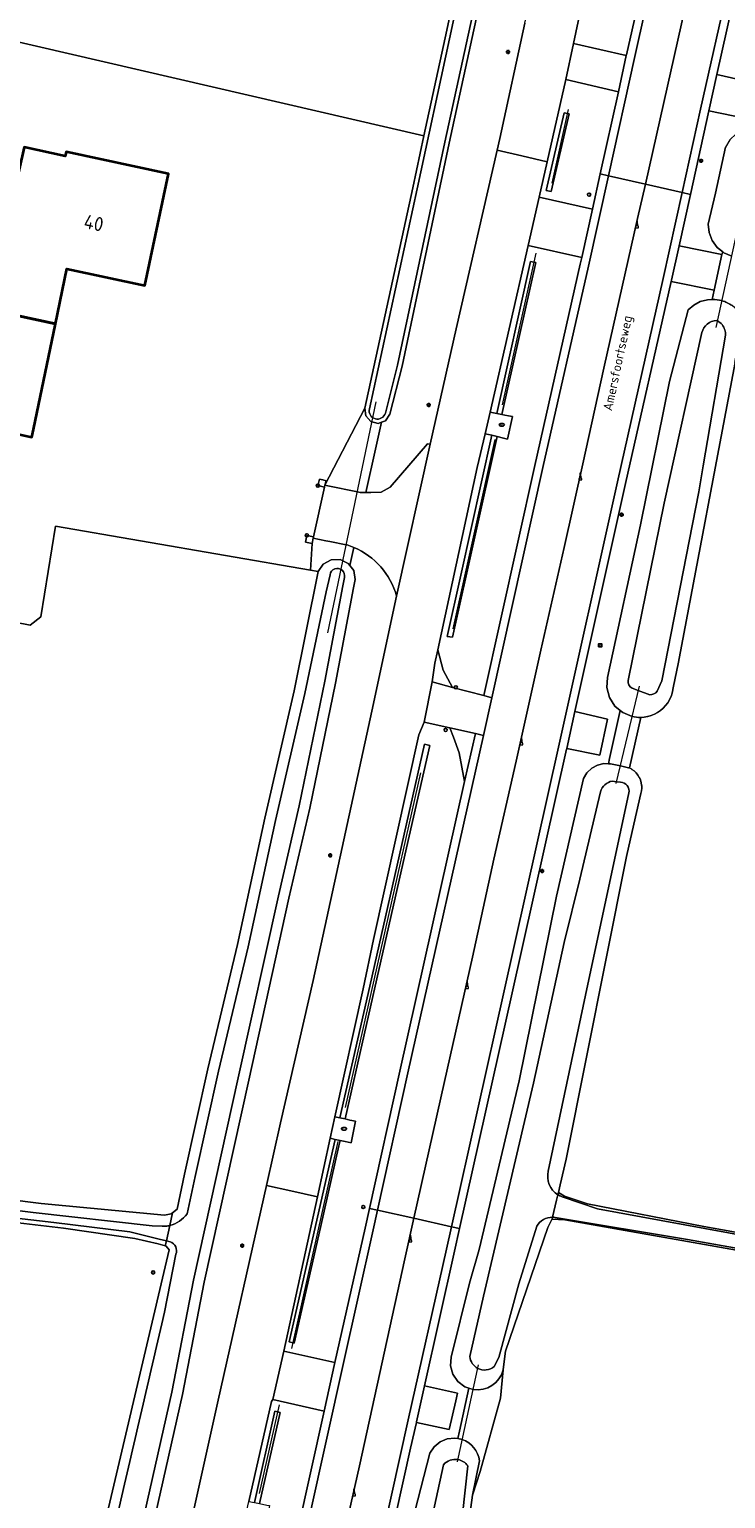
# Model space of a CAD drawing. Header units: metres. Extents: x 149984 to 156489, y 469398 to 478068.
# Tile 85 of 256: x 153676 to 153742, y 470398 to 470538. Entities that reach past the tile are written whole.
import ezdxf
from ezdxf.enums import TextEntityAlignment as Align

# ---------------------------------------------------------------- set-up
doc = ezdxf.new("R2010")
doc.units = ezdxf.units.M
doc.header["$LTSCALE"] = 0.75
for name, color, linetype, lineweight in [('B-WE-GR-GRAS-GV', 252, 'Continuous', 13), ('B-WE-GR-GROENVOORZIENING-GV', 252, 'Continuous', 18), ('B-WE-GR-HAAG-G', 252, 'GR-HAAG1-SO', 13), ('B-WE-IE-MEUBILAIR-S', 252, 'Continuous', 25), ('B-WE-IE-MEUBILAIR_WEGMEUBILAIR-S', 252, 'Continuous', 25), ('B-WE-IE-TERREINAFSCHEIDING_KUNSTMATIG_MUUR-GV', 252, 'Continuous', 18), ('B-WE-KW-KUNSTWERK_DUIKER-G', 6, 'Continuous', 18), ('B-WE-OG-BEBOUWING-GV', 6, 'Continuous', 35), ('B-WE-OG-BEBOUWING-T18', 1, 'Continuous', 18), ('B-WE-OG-TERREIN_ERF-GV', 252, 'Continuous', 18), ('B-WE-OG-TERREIN_OEVER-GV', 252, 'Continuous', 18), ('B-WE-OG-TOPOGRAFIE-T18', 7, 'Continuous', 18), ('B-WE-OG-WATER-GV', 252, 'Continuous', 18), ('B-WE-OG-WATER_SLOOT-GV', 252, 'Continuous', 18), ('B-WE-VH-GESLOTENVERHARDING-GV', 252, 'Continuous', 18), ('B-WE-VH-HALFVERHARDING-GV', 252, 'Continuous', 18), ('B-WE-VH-HALFVERHARDING_GRIND-GV', 252, 'Continuous', 18), ('B-WE-VH-OPENVERHARDING-GV', 252, 'Continuous', 18)]:
    doc.layers.add(name, color=color, linetype=linetype, lineweight=lineweight)
doc.styles.add('NLCS-ISO', font='NLCS-ISO.ttf')
doc.styles.add('NLCS-ISO-M500-T18', font='NLCS-ISO.ttf', dxfattribs={"height": 0.9})
doc.styles.add('NLCS-ISO-M750-T18', font='NLCS-ISO.ttf', dxfattribs={"height": 1.35})
doc.linetypes.add('GR-HAAG1-SO', pattern='A,6,[176,NLCS.SHX,S=0.125,R=0,X=0,Y=0],-2', length=8)

# ---------------------------------------------------------------- blocks, each defined once
blk = doc.blocks.new('SIE-MEUBILAIR_BORD_WEGWIJZER-SO')
blk.add_lwpolyline([(-0.75, -0.75), (0.75, -0.75), (0.75, 0.75), (-0.75, 0.75)], close=True)
at = {"style": 'NLCS-ISO'}
blk.add_text('ww', height=0.75, dxfattribs=at).set_placement((0, 0.125), align=Align.MIDDLE_CENTER)
blk = doc.blocks.new('SIE-MEUBILAIR_PAAL_LICHTMAST-SO')
for points in [[(-0.62, 0), (-1, 0)], [(-0.71, 0.71), (-0.44, 0.44)], [(0, 1), (0, 0.62)], [(0.44, 0.44), (0.71, 0.71)], [(1, 0), (0.62, 0)], [(-0.71, -0.71), (-0.44, -0.44)], [(0, -0.62), (0, -1)], [(0.44, -0.44), (0.71, -0.71)]]:
    blk.add_lwpolyline(points)
blk.add_circle((0, 0), 0.5)
blk = doc.blocks.new('SIE-MEUBILAIR_PAAL-SO')
blk.add_circle((0, 0), 0.75)
blk = doc.blocks.new('SIE-MEUBILAIR_PAAL_GRENSMARKERING-SO')
blk.add_circle((0, 0), 0.75)
at = {"style": 'NLCS-ISO'}
blk.add_text('gr', height=0.75, dxfattribs=at).set_placement((0, 0.17), align=Align.MIDDLE_CENTER)
blk = doc.blocks.new('SIE-MEUBILAIR_PAAL_VERKEERSBORD-SO')
blk.add_circle((0, 0), 0.75)
at = {"style": 'NLCS-ISO'}
blk.add_text('vb', height=0.75, dxfattribs=at).set_placement((0, 0.07), align=Align.MIDDLE_CENTER)
blk = doc.blocks.new('SIE-MEUBILAIR_PAAL_HECTOMETER-SO')
blk.add_circle((0, 0), 0.75)
at = {"style": 'NLCS-ISO'}
blk.add_text('hm', height=0.75, dxfattribs=at).set_placement((0.16, 0.07), align=Align.MIDDLE_CENTER)
blk = doc.blocks.new('SIE-MEUBILAIR_PUT_KOLK-SO')
blk.add_ellipse((0, 0), major_axis=(1.25, 0), ratio=0.54)
at = {"style": 'NLCS-ISO'}
blk.add_text('klk', height=0.75, dxfattribs=at).set_placement((0.03, 0), align=Align.MIDDLE_CENTER)
blk = doc.blocks.new('SIE-WEG_GELEIDECONSTRUCTIE-SO')
at = {"color": 0, "linetype": 'ByBlock', "lineweight": 18}
blk.add_lwpolyline([(0.4, -0.87), (0.2, 1.59), (-0.2, 1.59), (-0.4, -0.87), (-0.65, -0.87), (-0.65, -1.59), (0.65, -1.59), (0.65, -0.87)], close=True, dxfattribs=at)

msp = doc.modelspace()

# ---------------------------------------------------------------- linework, layer by layer
at = {"layer": 'B-WE-GR-GRAS-GV', "flags": 128}
for points in [[(153499.477, 470516.877), (153502.708, 470516.005), (153523.423, 470513.753), (153600.591, 470504.229), (153606.098, 470503.911), (153608.288, 470503.641), (153609.182, 470503.256), (153609.244, 470503.161), (153615.334, 470502.409), (153616.459, 470508.082), (153607.468, 470513.876), (153608.026, 470519.792), (153609.254, 470522.694), (153618.595, 470521.506), (153619.13, 470525.382), (153622.277, 470548.19), (153622.425, 470549.26), (153713.645, 470528.087), (153715.662, 470537.45), (153717.92, 470548.015), (153719.198, 470554.679), (153714.049, 470555.853), (153714.536, 470558.23), (153714.721, 470559.133)], [(153743.362, 470506.417), (153737.904, 470477.605), (153737.458, 470475.481), (153737.421, 470475.151), (153737.42, 470475.144), (153737.347, 470474.819), (153737.346, 470474.813), (153737.343, 470474.805), (153737.237, 470474.493), (153737.237, 470474.492), (153737.236, 470474.491), (153737.101, 470474.197), (153737.095, 470474.184), (153737.086, 470474.169), (153736.92, 470473.893), (153736.719, 470473.627), (153736.716, 470473.622), (153736.489, 470473.379), (153736.484, 470473.374), (153736.479, 470473.37), (153736.237, 470473.16), (153736.228, 470473.153), (153736.22, 470473.148), (153735.954, 470472.964), (153735.949, 470472.96), (153735.945, 470472.958), (153735.651, 470472.798), (153735.337, 470472.668), (153735.024, 470472.576), (153735.012, 470472.572), (153735.002, 470472.57), (153734.68, 470472.512), (153734.677, 470472.512), (153734.34, 470472.487), (153733.272, 470467.665), (153733.497, 470467.539), (153733.504, 470467.535), (153733.51, 470467.53), (153733.717, 470467.376), (153733.908, 470467.192), (153733.909, 470467.191), (153733.91, 470467.19), (153734.074, 470466.983), (153734.208, 470466.762), (153734.212, 470466.756), (153734.257, 470466.661), (153734.269, 470466.636), (153734.276, 470466.619), (153734.318, 470466.515), (153734.319, 470466.512), (153734.32, 470466.509), (153734.393, 470466.257), (153734.433, 470465.999), (153734.434, 470465.994), (153734.434, 470465.99), (153734.441, 470465.73), (153734.441, 470465.728), (153734.413, 470465.464), (153734.352, 470465.205), (153733.523, 470461.58), (153732.976, 470459.189), (153727.231, 470430.261), (153726.651, 470427.81), (153726.481, 470427.091), (153727.075, 470426.735), (153729.254, 470426.008), (153740.362, 470423.82), (153775.802, 470417.486)], [(153661.68, 470427.979), (153677.088, 470426.034), (153688.875, 470424.922), (153689.513, 470425.029), (153689.633, 470425.133), (153690.061, 470425.502), (153690.777, 470428.843), (153693.007, 470438.905), (153695.831, 470450.784), (153698.432, 470462.862), (153701.254, 470475.019), (153703.542, 470486.434), (153702.811, 470486.56), (153678.442, 470490.779), (153677.047, 470482.121), (153676.048, 470481.314), (153623.22, 470491.658), (153620.621, 470488.545), (153610.161, 470434.931), (153610.586, 470433.785)], [(153650.686, 470372.738), (153674.726, 470369.765), (153674.927, 470369.827), (153676.314, 470370.253), (153677.248, 470370.357), (153679.767, 470380.941), (153689.311, 470421.615), (153689.009, 470421.956), (153688.935, 470421.978), (153688.258, 470422.177), (153686.04, 470422.691), (153679.205, 470423.66), (153669.995, 470424.762), (153661.977, 470425.764), (153661.409, 470425.702)], [(153950.314, 470385.62), (153841.708, 470404.188), (153727.1, 470424.48), (153725.873, 470424.523), (153725.865, 470424.488), (153725.458, 470423.724), (153721.422, 470411.919), (153721.265, 470410.685), (153721.212, 470410.113), (153720.961, 470407.413), (153719, 470400.416), (153718.282, 470398.136), (153717.723, 470394.173)]]:
    msp.add_lwpolyline(points, dxfattribs=at)
at = {"layer": 'B-WE-GR-GROENVOORZIENING-GV', "flags": 128}
for points in [[(153713.968, 470498.637), (153714.235, 470498.62), (153716.727, 470509.629), (153720.635, 470526.703), (153720.896, 470527.841), (153723.283, 470538.87), (153724.535, 470544.69), (153726.366, 470552.822), (153727.336, 470556.927), (153728.023, 470559.832), (153727.826, 470561.751), (153726.751, 470565.371), (153726.269, 470566.621), (153725.771, 470567.912), (153724.86, 470569.771), (153723.605, 470572.332), (153722.273, 470574.312), (153721.542, 470575.398), (153717.383, 470581.058), (153715.377, 470583.981)], [(153719.803, 470544.677), (153716.047, 470527.38), (153711.547, 470506.076), (153710.372, 470501.471), (153709.964, 470500.853), (153709.574, 470500.702), (153709.007, 470498.129), (153708.095, 470493.99), (153708.554, 470493.984), (153709.556, 470494.038), (153710.418, 470494.504), (153713.968, 470498.637)], [(153729.269, 470543.269), (153727.922, 470536.925), (153732.969, 470535.762), (153732.987, 470535.844), (153734.987, 470544.725)], [(153743.59, 470542.8), (153741.619, 470533.947), (153745.127, 470533.15), (153744.402, 470529.733), (153740.847, 470530.48), (153739.084, 470522.488), (153738.001, 470517.581), (153742.098, 470516.754), (153742.172, 470516.986), (153741.639, 470517.407), (153741.156, 470518.071), (153740.868, 470518.841), (153740.798, 470519.659), (153741.495, 470522.602), (153742.449, 470527.007)], [(153743.041, 470516.58), (153742.284, 470516.898), (153742.172, 470516.986), (153742.098, 470516.754), (153741.349, 470513.338), (153741.165, 470512.446), (153741.41, 470512.457), (153742.103, 470512.334)], [(153712.471, 470395.486), (153714.218, 470402.154), (153714.618, 470402.769), (153715.179, 470403.241), (153715.854, 470403.527), (153716.584, 470403.604), (153716.868, 470403.55), (153717.024, 470404.257), (153717.943, 470408.379), (153717.547, 470408.509), (153716.879, 470409.011), (153716.407, 470409.702), (153716.183, 470410.507), (153716.23, 470411.342), (153717.98, 470418.425), (153718.912, 470421.643), (153722.748, 470437.758), (153726.309, 470455.411), (153728.867, 470466.658), (153729.202, 470467.195), (153729.664, 470467.629), (153730.221, 470467.93), (153730.836, 470468.079), (153731.259, 470468.069), (153731.367, 470468.557), (153732.386, 470473.149), (153731.876, 470473.578), (153731.356, 470474.4), (153731.108, 470475.34), (153731.155, 470476.312), (153734.317, 470490.915), (153737.085, 470504.603), (153738.874, 470511.45), (153739.407, 470511.909), (153740.029, 470512.239), (153740.707, 470512.425), (153741.165, 470512.446), (153741.349, 470513.338), (153737.247, 470514.164), (153732.894, 470494.841), (153728.063, 470473.053), (153731.169, 470472.324), (153730.441, 470468.875), (153727.282, 470469.531), (153727.268, 470469.468), (153722.08, 470446.176), (153717.048, 470423.638), (153716.567, 470421.483), (153713.692, 470408.608), (153716.848, 470407.903), (153716.68, 470407.16), (153716.046, 470404.437), (153712.917, 470405.109), (153712.366, 470402.642), (153708.831, 470386.653)], [(153706.946, 470488.742), (153706.559, 470487.02), (153706.929, 470486.526), (153707.072, 470485.677), (153706.924, 470484.885), (153705.183, 470475.771), (153702.729, 470463.811), (153700.752, 470455.223), (153696.919, 470437.805), (153692.66, 470418.494), (153690.586, 470407.785), (153686.88, 470391.349)], [(153690.353, 470390.89), (153693.975, 470407.232), (153698.595, 470427.758), (153699.942, 470433.741), (153703.054, 470447.332), (153705.844, 470460.049), (153708.676, 470473.091), (153711.034, 470484.093)], [(153733.519, 470472.578), (153732.62, 470472.951), (153732.386, 470473.149), (153731.367, 470468.557), (153731.259, 470468.069), (153731.469, 470468.065), (153732.397, 470467.859), (153733.19, 470467.683), (153733.272, 470467.665), (153734.34, 470472.487)], [(153718.939, 470401.441), (153718.282, 470398.136), (153719, 470400.416), (153720.961, 470407.413), (153721.212, 470410.113)], [(153718.341, 470408.248), (153717.943, 470408.379), (153717.024, 470404.257), (153716.868, 470403.55)], [(153716.868, 470403.55), (153717.304, 470403.465)]]:
    msp.add_lwpolyline(points, dxfattribs=at)
for points in [[(153727.187, 470533.477), (153725.402, 470525.612), (153724.632, 470522.22), (153729.727, 470521.062), (153730.474, 470524.45), (153732.206, 470532.302)], [(153725.312, 470522.865), (153725.8, 470522.753), (153727.511, 470530.188), (153727.023, 470530.3)], [(153727.511, 470530.188), (153725.8, 470522.753), (153725.312, 470522.865), (153727.023, 470530.3)], [(153721.087, 470501.448), (153721.362, 470501.394), (153721.705, 470501.327), (153722.086, 470501.252), (153721.621, 470499.101), (153721.223, 470499.197), (153720.619, 470499.342), (153716.356, 470480.153), (153715.858, 470480.217), (153717.161, 470486.08), (153720.133, 470499.459), (153719.489, 470499.613), (153718.739, 470496.395), (153714.954, 470478.959), (153715.477, 470477.009), (153716.383, 470475.367), (153719.355, 470474.58), (153724.224, 470496.562), (153728.567, 470515.805), (153728.709, 470516.45), (153723.6, 470517.601), (153719.968, 470501.668), (153720.596, 470501.544), (153723.827, 470516.084), (153724.315, 470515.976)], [(153721.087, 470501.448), (153724.315, 470515.976), (153723.827, 470516.084), (153720.596, 470501.544)], [(153709.574, 470500.702), (153709.273, 470500.585), (153708.555, 470500.767), (153708.075, 470501.33), (153708.009, 470502.068), (153704.189, 470494.699), (153704.472, 470494.64), (153707.279, 470494.053), (153707.544, 470493.998), (153708.095, 470493.99), (153709.007, 470498.129)], [(153715.858, 470480.217), (153716.356, 470480.153), (153720.619, 470499.342), (153720.133, 470499.459), (153717.161, 470486.08)], [(153706.412, 470487.215), (153706.559, 470487.02), (153706.946, 470488.742), (153706.299, 470488.981), (153706.219, 470488.997), (153704.648, 470489.309), (153704.258, 470489.386), (153703.076, 470489.621), (153702.956, 470489.116), (153702.811, 470486.56), (153703.542, 470486.434), (153704.021, 470487.15), (153704.775, 470487.566), (153705.636, 470487.59)], [(153703.465, 470426.671), (153700.247, 470411.927), (153705.142, 470410.822), (153708.013, 470423.671), (153708.43, 470425.562), (153711.325, 470438.681), (153717.522, 470466.353), (153717.005, 470469.099), (153716.455, 470470.605), (153716.101, 470471.49), (153713.652, 470472.038), (153713.139, 470470.839), (153708.811, 470451.257), (153707.839, 470446.559), (153705.141, 470434.325), (153705.618, 470434.219), (153708.469, 470446.808), (153713.704, 470469.922), (153714.192, 470469.812), (153711.661, 470458.638), (153709.14, 470447.506), (153706.106, 470434.111), (153706.569, 470434.008), (153707.102, 470433.89), (153706.685, 470431.816), (153706.102, 470431.947), (153705.64, 470432.051), (153705.639, 470432.051), (153705.526, 470431.551), (153703.758, 470423.743), (153701.255, 470412.692), (153700.767, 470412.802), (153705.152, 470432.161), (153704.686, 470432.266)], [(153705.618, 470434.219), (153706.106, 470434.111), (153709.14, 470447.506), (153711.661, 470458.638), (153714.192, 470469.812), (153713.704, 470469.922), (153708.469, 470446.808)], [(153705.152, 470432.161), (153700.767, 470412.802), (153701.255, 470412.692), (153703.758, 470423.743), (153705.526, 470431.551), (153705.639, 470432.051)], [(153695.265, 470390.27), (153700.315, 470389.073), (153704.112, 470406.182), (153699.217, 470407.299), (153699.08, 470407.113), (153696.904, 470397.548), (153697.452, 470397.439), (153699.407, 470406.162), (153699.895, 470406.052), (153697.942, 470397.341), (153698.628, 470397.205), (153698.902, 470397.15), (153698.477, 470395.046), (153698.158, 470395.111), (153697.473, 470395.251), (153697.446, 470395.128), (153696.725, 470391.914), (153696.238, 470392.024), (153696.983, 470395.351), (153696.435, 470395.463)], [(153697.452, 470397.439), (153697.942, 470397.341), (153699.895, 470406.052), (153699.407, 470406.162)]]:
    msp.add_lwpolyline(points, close=True, dxfattribs=at)
at = {"layer": 'B-WE-GR-GROENVOORZIENING-GV'}
for points in [[(153742.103, 470512.334, -0.086152), (153743.076, 470511.854)], [(153711.034, 470484.093, 0.2276473), (153706.946, 470488.742)], [(153734.34, 470472.487, -0.0644389), (153733.519, 470472.578)], [(153721.212, 470410.113, -0.3821588), (153718.341, 470408.248)], [(153717.304, 470403.465, -0.2828919), (153718.939, 470401.441)]]:
    msp.add_lwpolyline(points, format="xyb", dxfattribs=at)
at = {"layer": 'B-WE-GR-HAAG-G', "flags": 128}
for points in [[(153727.418, 470530.611), (153725.843, 470523.574)], [(153724.342, 470516.882), (153721.119, 470502.363)], [(153720.415, 470499.058), (153716.41, 470480.96)], [(153713.304, 470467.212), (153706.125, 470435.216)], [(153705.408, 470431.946), (153700.998, 470412.159)], [(153699.824, 470406.772), (153697.889, 470398.292)]]:
    msp.add_lwpolyline(points, dxfattribs=at)
at = {"layer": 'B-WE-IE-TERREINAFSCHEIDING_KUNSTMATIG_MUUR-GV', "flags": 128}
for points in [[(153703.504, 470494.654), (153704.146, 470494.493), (153704.189, 470494.699), (153704.291, 470495.116), (153703.981, 470495.194), (153703.66, 470495.275), (153703.534, 470494.77)], [(153703.076, 470489.621), (153703.083, 470489.753), (153702.462, 470489.899), (153702.328, 470489.259), (153702.956, 470489.116)]]:
    msp.add_lwpolyline(points, close=True, dxfattribs=at)
at = {"layer": 'B-WE-KW-KUNSTWERK_DUIKER-G', "flags": 128}
for points in [[(153741.534, 470509.759), (153743.625, 470519.224)], [(153704.455, 470480.584), (153709.084, 470502.666)], [(153731.995, 470466.17), (153734.211, 470475.485)], [(153716.841, 470401.332), (153718.852, 470410.602)]]:
    msp.add_lwpolyline(points, dxfattribs=at)
at = {"layer": 'B-WE-OG-BEBOUWING-GV', "flags": 128}
for points in [[(153673.905, 470520.035), (153672.917, 470515.648), (153671.98, 470515.859), (153671.042, 470511.695), (153678.453, 470510.118), (153679.549, 470515.367), (153686.982, 470513.782), (153689.255, 470524.442), (153679.48, 470526.551), (153679.389, 470526.13), (153675.476, 470527.011)], [(153678.453, 470510.118), (153671.042, 470511.695), (153654.972, 470515.115), (153652.682, 470504.356), (153672.859, 470500), (153676.189, 470499.281), (153676.339, 470500)]]:
    msp.add_lwpolyline(points, close=True, dxfattribs=at)
at = {"layer": 'B-WE-OG-TERREIN_ERF-GV', "flags": 128}
msp.add_lwpolyline([(153623.22, 470491.658), (153676.048, 470481.314), (153677.047, 470482.121), (153678.442, 470490.779), (153702.811, 470486.56), (153702.956, 470489.116), (153702.328, 470489.259), (153702.462, 470489.899), (153703.083, 470489.753), (153704.146, 470494.493), (153703.504, 470494.654), (153703.534, 470494.77), (153703.66, 470495.275), (153703.981, 470495.194), (153704.291, 470495.116), (153704.189, 470494.699), (153708.009, 470502.068), (153712.573, 470523.116), (153713.645, 470528.087), (153622.425, 470549.26)], dxfattribs=at)
msp.add_lwpolyline([(153678.453, 470510.118), (153676.339, 470500), (153676.189, 470499.281), (153672.859, 470500), (153652.682, 470504.356), (153654.972, 470515.115), (153671.042, 470511.695), (153671.98, 470515.859), (153672.917, 470515.648), (153673.905, 470520.035), (153675.476, 470527.011), (153679.389, 470526.13), (153679.48, 470526.551), (153689.255, 470524.442), (153686.982, 470513.782), (153679.549, 470515.367)], close=True, dxfattribs=at)
at = {"layer": 'B-WE-OG-TERREIN_OEVER-GV', "flags": 128}
for points in [[(153711.115, 470562.532), (153717.46, 470561.624), (153722.498, 470560.46), (153722.695, 470560.143), (153719.384, 470544.768), (153715.628, 470527.47), (153711.128, 470506.165), (153709.958, 470501.583)], [(153717.92, 470548.015), (153715.662, 470537.45), (153713.645, 470528.087), (153712.573, 470523.116), (153708.009, 470502.068), (153708.075, 470501.33), (153708.555, 470500.767), (153709.273, 470500.585), (153709.574, 470500.702), (153709.964, 470500.853), (153710.372, 470501.471), (153711.547, 470506.076), (153716.047, 470527.38), (153719.803, 470544.677)], [(153708.427, 470501.976), (153712.992, 470523.025), (153716.081, 470537.36), (153718.34, 470547.93)], [(153745.79, 470528.67), (153744.982, 470528.766), (153744.762, 470528.728), (153744.181, 470528.628), (153743.453, 470528.265), (153742.859, 470527.709), (153742.449, 470527.007), (153741.495, 470522.602), (153740.798, 470519.659), (153740.868, 470518.841), (153741.156, 470518.071), (153741.639, 470517.407), (153742.172, 470516.986), (153742.284, 470516.898), (153743.041, 470516.58)], [(153742.103, 470512.334), (153741.41, 470512.457), (153741.165, 470512.446), (153740.707, 470512.425), (153740.029, 470512.239), (153739.407, 470511.909), (153738.874, 470511.45), (153737.085, 470504.603), (153734.317, 470490.915), (153731.155, 470476.312), (153731.108, 470475.34), (153731.356, 470474.4), (153731.876, 470473.578), (153732.386, 470473.149), (153732.62, 470472.951), (153733.519, 470472.578)], [(153737.347, 470474.819), (153737.42, 470475.144), (153737.421, 470475.151), (153737.458, 470475.481), (153737.904, 470477.605), (153743.362, 470506.417), (153743.334, 470506.405), (153744.081, 470510.638), (153743.931, 470510.919), (153743.753, 470511.184), (153743.655, 470511.309), (153743.647, 470511.318), (153743.55, 470511.429), (153743.324, 470511.654), (153743.076, 470511.854)], [(153741.607, 470510.43), (153741.675, 470510.396)], [(153733.142, 470476.034), (153736.586, 470492.977), (153740.195, 470509.273)], [(153742.447, 470509.042), (153740.307, 470496.532), (153739.884, 470494.061), (153739.283, 470490.973), (153736.365, 470475.993), (153735.928, 470474.989)], [(153686.88, 470391.349), (153690.586, 470407.785), (153692.66, 470418.494), (153696.919, 470437.805), (153700.752, 470455.223), (153702.729, 470463.811), (153705.183, 470475.771), (153706.924, 470484.885), (153707.072, 470485.677), (153706.929, 470486.526), (153706.559, 470487.02), (153706.412, 470487.215), (153705.636, 470487.59), (153704.775, 470487.566), (153704.021, 470487.15), (153703.542, 470486.434), (153701.254, 470475.019), (153698.432, 470462.862), (153695.831, 470450.784), (153693.007, 470438.905), (153690.777, 470428.843), (153690.061, 470425.502), (153689.633, 470425.133), (153689.366, 470423.926)], [(153706.051, 470485.884), (153705.9, 470485.079), (153704.161, 470475.973), (153701.711, 470464.033), (153699.735, 470455.452), (153695.902, 470438.029), (153691.64, 470418.705), (153689.566, 470407.999), (153685.863, 470391.574)], [(153691.025, 470425.03), (153691.795, 470428.621), (153694.023, 470438.672), (153696.847, 470450.554), (153699.449, 470462.634), (153702.272, 470474.795), (153704.29, 470484.497), (153704.675, 470486.129)], [(153735.218, 470474.658), (153734.113, 470475.072), (153733.53, 470475.29)], [(153734.34, 470472.487), (153734.677, 470472.512), (153734.68, 470472.512), (153735.002, 470472.57), (153735.012, 470472.572), (153735.024, 470472.576), (153735.337, 470472.668), (153735.651, 470472.798), (153735.945, 470472.958), (153735.949, 470472.96), (153735.954, 470472.964), (153736.22, 470473.148), (153736.228, 470473.153), (153736.237, 470473.16), (153736.479, 470473.37), (153736.484, 470473.374), (153736.489, 470473.379), (153736.716, 470473.622), (153736.719, 470473.627), (153736.92, 470473.893), (153737.086, 470474.169), (153737.095, 470474.184), (153737.101, 470474.197), (153737.236, 470474.491), (153737.237, 470474.492), (153737.237, 470474.493), (153737.343, 470474.805), (153737.346, 470474.813), (153737.347, 470474.819)], [(153726.428, 470426.867), (153726.481, 470427.091), (153726.651, 470427.81), (153727.231, 470430.261), (153732.976, 470459.189), (153733.523, 470461.58), (153734.352, 470465.205), (153734.413, 470465.464), (153734.441, 470465.728), (153734.441, 470465.73), (153734.434, 470465.99), (153734.434, 470465.994), (153734.433, 470465.999), (153734.393, 470466.257), (153734.32, 470466.509), (153734.319, 470466.512), (153734.318, 470466.515), (153734.276, 470466.619), (153734.269, 470466.636), (153734.257, 470466.661), (153734.212, 470466.756), (153734.208, 470466.762), (153734.074, 470466.983), (153733.91, 470467.19), (153733.909, 470467.191), (153733.908, 470467.192), (153733.717, 470467.376), (153733.51, 470467.53), (153733.504, 470467.535), (153733.497, 470467.539), (153733.272, 470467.665), (153733.19, 470467.683), (153732.397, 470467.859), (153731.469, 470468.065), (153731.259, 470468.069), (153730.836, 470468.079), (153730.221, 470467.93), (153729.664, 470467.629), (153729.202, 470467.195), (153728.867, 470466.658)], [(153728.867, 470466.658), (153726.309, 470455.411), (153722.748, 470437.758), (153718.912, 470421.643), (153717.98, 470418.425), (153716.23, 470411.342), (153716.183, 470410.507), (153716.407, 470409.702), (153716.879, 470409.011), (153717.547, 470408.509), (153717.943, 470408.379), (153718.341, 470408.248)], [(153731.642, 470466.398), (153732.037, 470466.346), (153732.413, 470466.296)], [(153718.022, 470411.39), (153719.344, 470417.174), (153724.093, 470437.518), (153727.036, 470450.988), (153728.515, 470457.036), (153730.505, 470465.378)], [(153733.221, 470465.272), (153729.085, 470445.952), (153725.518, 470429.118)], [(153689.366, 470423.926), (153689.633, 470425.133), (153689.513, 470425.029), (153688.875, 470424.922), (153677.088, 470426.034), (153661.68, 470427.979)], [(153662.422, 470426.899), (153676.321, 470425.183), (153687.69, 470423.888), (153688.637, 470423.862), (153688.984, 470423.852)], [(153805.75, 470412.038), (153791.191, 470414.983), (153783.281, 470416.582), (153775.802, 470417.486), (153740.362, 470423.82), (153729.254, 470426.008), (153727.075, 470426.735), (153726.481, 470427.091), (153726.428, 470426.867)], [(153661.977, 470425.764), (153669.995, 470424.762), (153679.205, 470423.66), (153686.04, 470422.691), (153688.258, 470422.177), (153688.935, 470421.978), (153689.039, 470422.449), (153688.358, 470422.621), (153685.556, 470423.328), (153678.28, 470424.204), (153664.836, 470425.779), (153662.224, 470426.095)], [(153726.834, 470426.674), (153730.226, 470425.531), (153748.818, 470422.113), (153767.337, 470418.949), (153786.409, 470415.576), (153804.124, 470412.217), (153809.903, 470411.313), (153811.052, 470411.112), (153824.432, 470408.84), (153838.738, 470406.147), (153908.081, 470393.777)], [(153721.212, 470410.113), (153721.265, 470410.685), (153721.422, 470411.919), (153725.458, 470423.724), (153725.865, 470424.488), (153725.873, 470424.523), (153725.919, 470424.717)], [(153725.919, 470424.717), (153725.873, 470424.523), (153727.1, 470424.48), (153841.708, 470404.188), (153950.314, 470385.62), (154024.409, 470373.069), (154139.503, 470352.431), (154267.032, 470329.809), (154398.001, 470307.452), (154417.051, 470304.542), (154417.093, 470304.624)], [(153884.632, 470396.935), (153870.947, 470399.57), (153856.361, 470402.175), (153848.179, 470403.48), (153840.904, 470404.726), (153828.811, 470406.863), (153822.645, 470407.974), (153818.932, 470408.428), (153805.212, 470410.838), (153791.278, 470413.412), (153776.573, 470416.105), (153763.714, 470418.402), (153751.189, 470420.387), (153738.804, 470422.599), (153726.166, 470424.696)], [(153724.412, 470423.859), (153722.696, 470418.365), (153720.799, 470411.293), (153720.346, 470410.448)], [(153689.392, 470422.36), (153689.039, 470422.449), (153688.935, 470421.978), (153689.009, 470421.956), (153689.311, 470421.615), (153679.767, 470380.941), (153677.248, 470370.357), (153676.314, 470370.253)], [(153688.854, 470415.637), (153689.952, 470421.182)], [(153717.304, 470403.465), (153716.868, 470403.55), (153716.584, 470403.604), (153715.854, 470403.527), (153715.179, 470403.241), (153714.618, 470402.769), (153714.218, 470402.154), (153712.471, 470395.486), (153711.17, 470388.726), (153711.217, 470388.107), (153711.667, 470386.981), (153712.711, 470386.078), (153712.99, 470386.011), (153713.09, 470385.987), (153714.618, 470385.619), (153715.479, 470387.028), (153715.917, 470387.744), (153716.208, 470388.22), (153716.162, 470388.231)], [(153712.637, 470388.953), (153712.685, 470389.593), (153714.269, 470395.338), (153715.512, 470401.058)], [(153717.84, 470400.944), (153716.77, 470391.367)], [(153717.292, 470389.995), (153717.358, 470390.103), (153717.656, 470390.59), (153717.849, 470390.905), (153717.648, 470390.956), (153717.723, 470394.173), (153718.282, 470398.136), (153718.939, 470401.441)]]:
    msp.add_lwpolyline(points, dxfattribs=at)
at = {"layer": 'B-WE-OG-TERREIN_OEVER-GV'}
for points in [[(153743.076, 470511.854, 0.086152), (153742.103, 470512.334)], [(153740.195, 470509.273, -0.3515511), (153741.607, 470510.43)], [(153741.675, 470510.396, -0.1930884), (153742.377, 470509.549)], [(153742.377, 470509.549, -0.0870325), (153742.447, 470509.042)], [(153709.958, 470501.583, -0.9717809), (153708.427, 470501.976)], [(153704.675, 470486.129, -1.0490793), (153706.051, 470485.884)], [(153733.53, 470475.29, -0.3166121), (153733.142, 470476.034)], [(153735.928, 470474.989, -0.2295828), (153735.218, 470474.658)], [(153733.519, 470472.578, 0.0644389), (153734.34, 470472.487)], [(153730.505, 470465.378, -0.3008758), (153731.642, 470466.398)], [(153732.413, 470466.296, -0.4628832), (153733.221, 470465.272)], [(153725.518, 470429.118, 0.328102), (153726.428, 470426.867)], [(153726.428, 470426.867, 0.0557589), (153726.834, 470426.674)], [(153689.366, 470423.926, 0.1668375), (153691.025, 470425.03)], [(153725.919, 470424.717, 0.2730829), (153724.412, 470423.859)], [(153726.166, 470424.696, 0.0365175), (153725.919, 470424.717)], [(153688.984, 470423.852, 0.031255), (153689.366, 470423.926)], [(153689.952, 470421.182, 0.4369472), (153689.392, 470422.36)], [(153684.786, 470398.088, 0.0013276), (153688.854, 470415.637)], [(153718.779, 470410.263, -0.2559732), (153718.022, 470411.39)], [(153718.341, 470408.248, 0.3821588), (153721.212, 470410.113)], [(153720.346, 470410.448, -0.305713), (153718.779, 470410.263)], [(153718.939, 470401.441, 0.2828919), (153717.304, 470403.465)], [(153715.512, 470401.058, -0.2611755), (153716.887, 470401.543)], [(153716.887, 470401.543, -0.1959685), (153717.84, 470400.944)], [(153680.721, 470380.359, -0.0004365), (153684.786, 470398.088)]]:
    msp.add_lwpolyline(points, format="xyb", dxfattribs=at)
at = {"layer": 'B-WE-OG-WATER-GV', "flags": 128}
for points in [[(153709.958, 470501.583), (153711.128, 470506.165), (153715.628, 470527.47), (153719.384, 470544.768), (153722.695, 470560.143), (153722.498, 470560.46), (153717.46, 470561.624), (153711.115, 470562.532)], [(153714.685, 470559.394), (153714.729, 470559.656), (153719.708, 470558.826), (153720.312, 470557.756), (153720.233, 470557.405), (153720.274, 470557.333), (153720.123, 470556.55), (153720.004, 470555.936), (153719.873, 470555.259), (153719.73, 470555.177), (153718.34, 470547.93), (153716.081, 470537.36), (153712.992, 470523.025), (153708.427, 470501.976)], [(153741.675, 470510.396), (153741.607, 470510.43)], [(153740.195, 470509.273), (153736.586, 470492.977), (153733.142, 470476.034)], [(153735.928, 470474.989), (153736.365, 470475.993), (153739.283, 470490.973), (153739.884, 470494.061), (153740.307, 470496.532), (153742.447, 470509.042)], [(153685.863, 470391.574), (153689.566, 470407.999), (153691.64, 470418.705), (153695.902, 470438.029), (153699.735, 470455.452), (153701.711, 470464.033), (153704.161, 470475.973), (153705.9, 470485.079), (153706.051, 470485.884)], [(153704.675, 470486.129), (153704.29, 470484.497), (153702.272, 470474.795), (153699.449, 470462.634), (153696.847, 470450.554), (153694.023, 470438.672), (153691.795, 470428.621), (153691.025, 470425.03)], [(153733.53, 470475.29), (153734.113, 470475.072), (153735.218, 470474.658)], [(153732.413, 470466.296), (153732.037, 470466.346), (153731.642, 470466.398)], [(153730.505, 470465.378), (153728.515, 470457.036), (153727.036, 470450.988), (153724.093, 470437.518), (153719.344, 470417.174), (153718.022, 470411.39)], [(153725.518, 470429.118), (153729.085, 470445.952), (153733.221, 470465.272)], [(153725.919, 470424.717), (153726.302, 470426.333), (153726.428, 470426.867)], [(153689.366, 470423.926), (153689.039, 470422.449), (153689.392, 470422.36)], [(153720.799, 470411.293), (153722.696, 470418.365), (153724.412, 470423.859)], [(153689.952, 470421.182), (153688.854, 470415.637)], [(153720.346, 470410.448), (153720.799, 470411.293)], [(153715.512, 470401.058), (153714.269, 470395.338), (153712.685, 470389.593), (153712.637, 470388.953)], [(153716.77, 470391.367), (153717.84, 470400.944)]]:
    msp.add_lwpolyline(points, dxfattribs=at)
at = {"layer": 'B-WE-OG-WATER-GV'}
for points in [[(153741.607, 470510.43, 0.3515511), (153740.195, 470509.273)], [(153742.377, 470509.549, 0.1930884), (153741.675, 470510.396)], [(153742.447, 470509.042, 0.0870325), (153742.377, 470509.549)], [(153708.427, 470501.976, 0.9717809), (153709.958, 470501.583)], [(153706.051, 470485.884, 1.0490793), (153704.675, 470486.129)], [(153733.142, 470476.034, 0.3166121), (153733.53, 470475.29)], [(153735.218, 470474.658, 0.2295828), (153735.928, 470474.989)], [(153731.642, 470466.398, 0.3008758), (153730.505, 470465.378)], [(153733.221, 470465.272, 0.4628832), (153732.413, 470466.296)], [(153726.428, 470426.867, -0.328102), (153725.518, 470429.118)], [(153691.025, 470425.03, -0.1668375), (153689.366, 470423.926)], [(153724.412, 470423.859, -0.2730829), (153725.919, 470424.717)], [(153689.392, 470422.36, -0.4369472), (153689.952, 470421.182)], [(153688.854, 470415.637, -0.0013276), (153684.786, 470398.088)], [(153718.022, 470411.39, 0.2559732), (153718.779, 470410.263)], [(153718.779, 470410.263, 0.305713), (153720.346, 470410.448)], [(153716.887, 470401.543, 0.2611755), (153715.512, 470401.058)], [(153717.84, 470400.944, 0.1959685), (153716.887, 470401.543)], [(153684.786, 470398.088, 0.0004365), (153680.721, 470380.359)]]:
    msp.add_lwpolyline(points, format="xyb", dxfattribs=at)
at = {"layer": 'B-WE-OG-WATER_SLOOT-GV', "flags": 128}
for points in [[(153688.637, 470423.862), (153687.69, 470423.888), (153676.321, 470425.183), (153662.422, 470426.899)], [(153726.428, 470426.867), (153726.302, 470426.333), (153725.919, 470424.717)], [(153662.224, 470426.095), (153664.836, 470425.779), (153678.28, 470424.204), (153685.556, 470423.328), (153688.358, 470422.621), (153689.039, 470422.449), (153689.366, 470423.926)], [(153908.081, 470393.777), (153838.738, 470406.147), (153824.432, 470408.84), (153811.052, 470411.112), (153809.903, 470411.313), (153804.124, 470412.217), (153786.409, 470415.576), (153767.337, 470418.949), (153748.818, 470422.113), (153730.226, 470425.531), (153726.834, 470426.674)], [(153726.166, 470424.696), (153738.804, 470422.599), (153751.189, 470420.387), (153763.714, 470418.402), (153776.573, 470416.105), (153791.278, 470413.412), (153805.212, 470410.838), (153818.932, 470408.428), (153822.645, 470407.974), (153828.811, 470406.863), (153840.904, 470404.726), (153848.179, 470403.48), (153856.361, 470402.175), (153870.947, 470399.57), (153884.632, 470396.935)], [(153688.984, 470423.852), (153688.637, 470423.862)]]:
    msp.add_lwpolyline(points, dxfattribs=at)
at = {"layer": 'B-WE-OG-WATER_SLOOT-GV'}
for points in [[(153726.834, 470426.674, -0.0557589), (153726.428, 470426.867)], [(153725.919, 470424.717, -0.0365175), (153726.166, 470424.696)], [(153689.366, 470423.926, -0.031255), (153688.984, 470423.852)]]:
    msp.add_lwpolyline(points, format="xyb", dxfattribs=at)
at = {"layer": 'B-WE-VH-GESLOTENVERHARDING-GV', "flags": 128}
for points in [[(153735.769, 470544.556), (153733.768, 470535.67), (153731.254, 470524.272), (153734.789, 470523.467), (153739.627, 470545.082)], [(153739.627, 470545.082), (153734.789, 470523.467), (153738.304, 470522.666), (153740.065, 470530.647), (153742.811, 470542.981)], [(153723.283, 470538.87), (153720.896, 470527.841), (153720.635, 470526.703), (153722.981, 470526.166), (153725.402, 470525.612), (153727.187, 470533.477), (153727.922, 470536.925), (153729.269, 470543.269)]]:
    msp.add_lwpolyline(points, dxfattribs=at)
for points in [[(153704.686, 470432.266), (153705.141, 470434.325), (153707.839, 470446.559), (153708.811, 470451.257), (153713.139, 470470.839), (153713.652, 470472.038), (153714.418, 470475.887), (153714.676, 470477.681), (153714.954, 470478.959), (153718.739, 470496.395), (153719.489, 470499.613), (153719.968, 470501.668), (153723.6, 470517.601), (153724.632, 470522.22), (153725.402, 470525.612), (153722.981, 470526.166), (153720.635, 470526.703), (153716.727, 470509.629), (153714.235, 470498.62), (153711.034, 470484.093), (153708.676, 470473.091), (153705.844, 470460.049), (153703.054, 470447.332), (153699.942, 470433.741), (153698.595, 470427.758), (153700.92, 470427.239), (153703.465, 470426.671)], [(153719.33, 470470.769), (153712.106, 470438.507), (153709.211, 470425.388), (153712.674, 470424.615), (153715.594, 470437.696), (153718.291, 470449.577), (153720.328, 470458.945), (153722.452, 470468.3), (153724.794, 470478.927), (153727.023, 470488.745), (153728.802, 470496.735), (153730.808, 470505.87), (153734.031, 470520.174), (153734.789, 470523.467), (153731.254, 470524.272), (153729.348, 470515.631), (153725.005, 470496.387), (153720.129, 470474.375)], [(153716.267, 470423.812), (153721.299, 470446.35), (153726.487, 470469.642), (153732.113, 470495.015), (153736.492, 470514.453), (153738.304, 470522.666), (153734.789, 470523.467), (153734.031, 470520.174), (153730.808, 470505.87), (153728.802, 470496.735), (153727.023, 470488.745), (153724.794, 470478.927), (153722.452, 470468.3), (153720.328, 470458.945), (153718.291, 470449.577), (153715.594, 470437.696), (153712.674, 470424.615)], [(153700.247, 470411.927), (153703.465, 470426.671), (153700.92, 470427.239), (153698.595, 470427.758), (153693.975, 470407.232), (153690.353, 470390.89), (153687.058, 470376.406), (153684.816, 470366.293), (153677.443, 470333.521), (153676.866, 470330.854), (153679.263, 470330.32), (153681.732, 470329.771), (153683.096, 470336.016), (153683.323, 470336.116), (153684.623, 470341.934), (153684.628, 470342.824), (153692.001, 470375.592), (153693.952, 470384.447), (153695.265, 470390.27), (153696.435, 470395.463), (153696.904, 470397.548), (153699.08, 470407.113), (153699.217, 470407.299)], [(153709.211, 470425.388), (153708.794, 470423.498), (153705.923, 470410.648), (153701.104, 470388.937), (153690.266, 470340.526), (153688.989, 470334.829), (153687.565, 470328.472), (153691.053, 470327.695), (153694.942, 470345.025), (153697.852, 470357.674), (153701.859, 470375.427), (153704.183, 470386.3), (153707.483, 470400.966), (153711.804, 470420.726), (153712.674, 470424.615)], [(153694.606, 470326.904), (153696.22, 470334.154), (153701.178, 470356.11), (153707.306, 470383.46), (153712.143, 470405.341), (153715.786, 470421.657), (153716.267, 470423.812), (153712.674, 470424.615), (153711.804, 470420.726), (153707.483, 470400.966), (153704.183, 470386.3), (153701.859, 470375.427), (153697.852, 470357.674), (153694.942, 470345.025), (153691.053, 470327.695)]]:
    msp.add_lwpolyline(points, close=True, dxfattribs=at)
at = {"layer": 'B-WE-VH-HALFVERHARDING-GV', "flags": 128}
for points in [[(153751.574, 470571.744), (153751.368, 470571.787), (153751.182, 470571.829), (153751.168, 470571.767), (153749.278, 470564.947), (153747.639, 470560.111), (153745.855, 470554.572), (153744.21, 470548.756), (153742.811, 470542.981), (153740.065, 470530.647), (153738.304, 470522.666), (153739.084, 470522.488), (153740.847, 470530.48), (153741.619, 470533.947), (153743.59, 470542.8), (153744.826, 470547.9), (153744.984, 470548.553), (153746.621, 470554.34), (153748.399, 470559.86), (153749.9, 470564.291), (153750.042, 470564.709), (153751.965, 470571.668)], [(153727.922, 470536.925), (153727.187, 470533.477), (153732.206, 470532.302), (153732.969, 470535.762)], [(153740.847, 470530.48), (153744.402, 470529.733), (153745.127, 470533.15), (153741.619, 470533.947)], [(153719.355, 470474.58), (153720.129, 470474.375), (153725.005, 470496.387), (153729.348, 470515.631), (153731.254, 470524.272), (153730.474, 470524.45), (153729.727, 470521.062), (153728.709, 470516.45), (153728.567, 470515.805), (153724.224, 470496.562)], [(153716.267, 470423.812), (153717.048, 470423.638), (153722.08, 470446.176), (153727.268, 470469.468), (153727.282, 470469.531), (153728.063, 470473.053), (153732.894, 470494.841), (153737.247, 470514.164), (153737.273, 470514.279), (153738.001, 470517.581), (153739.084, 470522.488), (153738.304, 470522.666), (153736.492, 470514.453), (153732.113, 470495.015), (153726.487, 470469.642), (153721.299, 470446.35)], [(153729.727, 470521.062), (153724.632, 470522.22), (153723.6, 470517.601), (153728.709, 470516.45)], [(153737.247, 470514.164), (153741.349, 470513.338), (153742.098, 470516.754), (153738.001, 470517.581), (153737.273, 470514.279)], [(153728.063, 470473.053), (153727.282, 470469.531), (153730.441, 470468.875), (153731.169, 470472.324)], [(153708.43, 470425.562), (153709.211, 470425.388), (153712.106, 470438.507), (153719.33, 470470.769), (153718.55, 470470.943), (153717.522, 470466.353), (153711.325, 470438.681)], [(153689.504, 470340.779), (153689.119, 470339.058), (153688.21, 470335.009), (153686.784, 470328.646), (153687.565, 470328.472), (153688.989, 470334.829), (153690.266, 470340.526), (153701.104, 470388.937), (153705.923, 470410.648), (153708.794, 470423.498), (153709.211, 470425.388), (153708.43, 470425.562), (153708.013, 470423.671), (153705.142, 470410.822), (153704.112, 470406.182), (153700.315, 470389.073), (153699.021, 470383.294)], [(153712.917, 470405.109), (153712.924, 470405.167), (153713.692, 470408.608), (153716.567, 470421.483), (153717.048, 470423.638), (153716.267, 470423.812), (153715.786, 470421.657), (153712.143, 470405.341), (153707.306, 470383.46), (153701.178, 470356.11), (153696.22, 470334.154), (153694.606, 470326.904), (153695.387, 470326.731), (153696.984, 470333.904), (153697.001, 470333.979), (153697.768, 470337.377), (153701.958, 470355.934), (153707.758, 470381.82), (153708.064, 470383.165), (153708.087, 470383.286), (153708.831, 470386.653), (153712.366, 470402.642)], [(153700.247, 470411.927), (153699.217, 470407.299), (153704.112, 470406.182), (153705.142, 470410.822)], [(153712.917, 470405.109), (153716.046, 470404.437), (153716.68, 470407.16), (153716.848, 470407.903), (153713.692, 470408.608), (153712.924, 470405.167)]]:
    msp.add_lwpolyline(points, close=True, dxfattribs=at)
msp.add_lwpolyline([(153734.987, 470544.725), (153732.987, 470535.844), (153732.969, 470535.762), (153732.206, 470532.302), (153730.474, 470524.45), (153731.254, 470524.272), (153733.768, 470535.67), (153735.769, 470544.556)], dxfattribs=at)
at = {"layer": 'B-WE-VH-HALFVERHARDING_GRIND-GV', "flags": 128}
for points in [[(153714.954, 470478.959), (153714.676, 470477.681), (153714.418, 470475.887), (153716.383, 470475.367), (153715.477, 470477.009)], [(153716.101, 470471.49), (153716.455, 470470.605), (153717.005, 470469.099), (153717.522, 470466.353), (153718.55, 470470.943)]]:
    msp.add_lwpolyline(points, close=True, dxfattribs=at)
at = {"layer": 'B-WE-VH-OPENVERHARDING-GV', "flags": 128}
for points in [[(153719.968, 470501.668), (153719.489, 470499.613), (153720.133, 470499.459), (153720.619, 470499.342), (153721.223, 470499.197), (153721.621, 470499.101), (153722.086, 470501.252), (153721.705, 470501.327), (153721.362, 470501.394), (153721.087, 470501.448), (153720.596, 470501.544)], [(153720.129, 470474.375), (153719.355, 470474.58), (153716.383, 470475.367), (153714.418, 470475.887), (153713.652, 470472.038), (153716.101, 470471.49), (153718.55, 470470.943), (153719.33, 470470.769)], [(153706.102, 470431.947), (153706.685, 470431.816), (153707.102, 470433.89), (153706.569, 470434.008), (153706.106, 470434.111), (153705.618, 470434.219), (153705.141, 470434.325), (153704.686, 470432.266), (153705.152, 470432.161), (153705.639, 470432.051), (153705.64, 470432.051)]]:
    msp.add_lwpolyline(points, close=True, dxfattribs=at)
for points in [[(153713.968, 470498.637), (153710.418, 470494.504), (153709.556, 470494.038), (153708.554, 470493.984), (153708.095, 470493.99), (153707.544, 470493.998), (153707.279, 470494.053), (153704.472, 470494.64), (153704.189, 470494.699), (153704.146, 470494.493), (153703.083, 470489.753), (153703.076, 470489.621), (153704.258, 470489.386), (153704.648, 470489.309), (153706.219, 470488.997), (153706.299, 470488.981), (153706.946, 470488.742)], [(153711.034, 470484.093), (153714.235, 470498.62), (153713.968, 470498.637)]]:
    msp.add_lwpolyline(points, dxfattribs=at)
at = {"layer": 'B-WE-VH-OPENVERHARDING-GV'}
msp.add_lwpolyline([(153706.946, 470488.742, -0.2276473), (153711.034, 470484.093)], format="xyb", dxfattribs=at)

# ---------------------------------------------------------------- block references
at = {"layer": 'B-WE-IE-MEUBILAIR-S', "xscale": 0.2, "yscale": 0.2, "zscale": 0.2}
for name, p in [('SIE-MEUBILAIR_PAAL_LICHTMAST-SO', (153721.672, 470536.109)), ('SIE-MEUBILAIR_PAAL_LICHTMAST-SO', (153740.113, 470525.703)), ('SIE-MEUBILAIR_PAAL_HECTOMETER-SO', (153729.413, 470522.466)), ('SIE-MEUBILAIR_PAAL_LICHTMAST-SO', (153714.097, 470502.36)), ('SIE-MEUBILAIR_PUT_KOLK-SO', (153721.075, 470500.47)), ('SIE-MEUBILAIR_PAAL-SO', (153703.504, 470494.654)), ('SIE-MEUBILAIR_PAAL_LICHTMAST-SO', (153732.518, 470491.872)), ('SIE-MEUBILAIR_PAAL-SO', (153702.462, 470489.899)), ('SIE-MEUBILAIR_BORD_WEGWIJZER-SO', (153730.473, 470479.382)), ('SIE-MEUBILAIR_PAAL_VERKEERSBORD-SO', (153730.473, 470479.382)), ('SIE-MEUBILAIR_PAAL-SO', (153716.684, 470475.371)), ('SIE-MEUBILAIR_PAAL-SO', (153715.71, 470471.3)), ('SIE-MEUBILAIR_PAAL_LICHTMAST-SO', (153704.686, 470459.302)), ('SIE-MEUBILAIR_PAAL_LICHTMAST-SO', (153724.932, 470457.804)), ('SIE-MEUBILAIR_PUT_KOLK-SO', (153706.01, 470433.171)), ('SIE-MEUBILAIR_PAAL_HECTOMETER-SO', (153707.844, 470425.693)), ('SIE-MEUBILAIR_PAAL_LICHTMAST-SO', (153696.283, 470422.002)), ('SIE-MEUBILAIR_PAAL_GRENSMARKERING-SO', (153687.776, 470419.439))]:
    msp.add_blockref(name, p, dxfattribs=at)
at = {"layer": 'B-WE-IE-MEUBILAIR_WEGMEUBILAIR-S', "xscale": 0.2, "yscale": 0.2, "zscale": 0.2}
for p in [(153733.986, 470519.616), (153728.576, 470495.508), (153722.965, 470470.206), (153717.775, 470446.904), (153712.364, 470422.669), (153706.965, 470398.41)]:
    msp.add_blockref('SIE-WEG_GELEIDECONSTRUCTIE-SO', p, dxfattribs=at)

# ---------------------------------------------------------------- texts
at = {"layer": 'B-WE-OG-BEBOUWING-T18', "style": 'NLCS-ISO-M750-T18'}
msp.add_text('40', height=1.35, rotation=347.9, dxfattribs=at).set_placement((153682.107, 470519.761), align=Align.MIDDLE)
at = {"layer": 'B-WE-OG-TOPOGRAFIE-T18', "style": 'NLCS-ISO-M500-T18'}
msp.add_text('Amersfoortseweg', height=0.9, rotation=77.9, dxfattribs=at).set_placement((153732.253, 470506.333), align=Align.MIDDLE)

doc.saveas('drawing.dxf')
